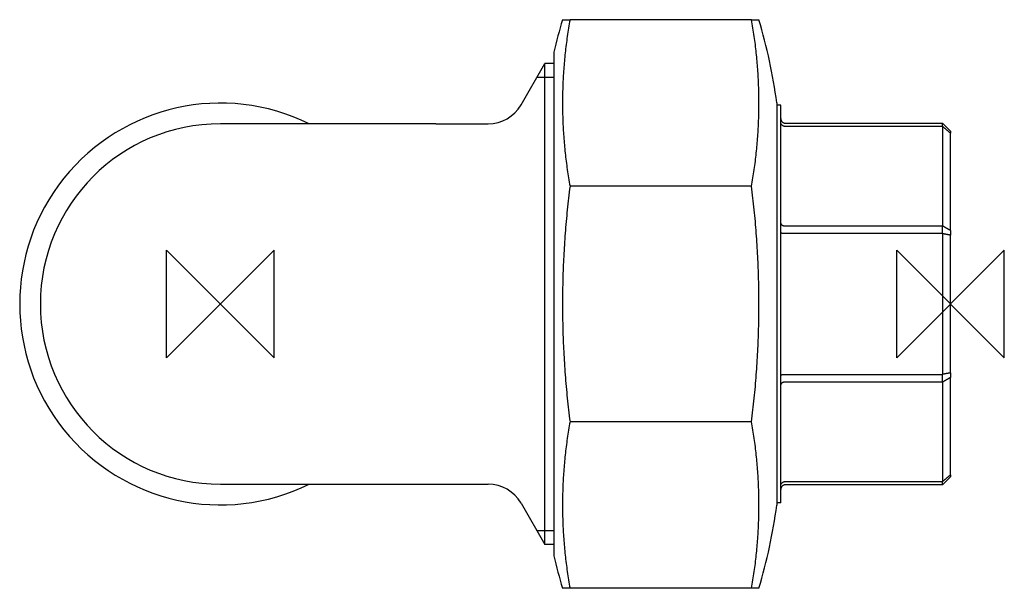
# Model space of a CAD drawing. Extents: x -18 to 139, y -59 to 134.
# Tile 2 of 2: x -18 to 68, y 84 to 134. Entities that reach past the tile are written whole.
import ezdxf

# ---------------------------------------------------------------- set-up
doc = ezdxf.new("R2010")
doc.units = 0
doc.header["$MEASUREMENT"] = 0
doc.layers.add('DETAIL', color=2, linetype='CONTINUOUS')
doc.layers.add('ORIGIN', color=6, linetype='CONTINUOUS')

# ---------------------------------------------------------------- blocks, each defined once
blk = doc.blocks.new('ZPO')
at = {"layer": 'ORIGIN'}
for p, q in [((-20, 20), (20, -20)), ((20, 20), (-20, -20)), ((-20, -20), (-20, 20)), ((20, -20), (20, 20))]:
    blk.add_line(p, q, dxfattribs=at)

msp = doc.modelspace()

# ---------------------------------------------------------------- linework, layer by layer
at = {"layer": 'DETAIL'}
for p, q in [((29.832, 133.511), (30.488, 133.511)), ((46.31, 133.511), (30.488, 133.511)), ((46.31, 133.511), (46.966, 133.511)), ((29.085, 130.677), (29.085, 86.814)), ((26.219, 126.096), (28.3, 129.701)), ((28.3, 87.791), (28.3, 129.701)), ((29.085, 129.701), (28.3, 129.701)), ((29.085, 128.49), (27.601, 128.49)), ((48.516, 126.272), (48.516, 91.22)), ((48.87, 126.081), (48.516, 126.081)), ((48.87, 91.411), (48.87, 126.081)), ((49.27, 124.496), (62.97, 124.496)), ((62.97, 124.216), (62.97, 124.496)), ((63.67, 123.796), (62.97, 124.496)), ((18.8, 124.446), (0, 124.446)), ((18.8, 124.446), (23.361, 124.446)), ((62.97, 124.216), (49.27, 124.216)), ((62.97, 124.216), (62.97, 115.55)), ((63.67, 123.796), (63.67, 123.627)), ((63.67, 115.149), (63.67, 123.627)), ((46.31, 119.004), (30.488, 119.004)), ((49.27, 115.55), (62.97, 115.55)), ((62.97, 114.873), (62.97, 115.55)), ((63.67, 115.149), (63.67, 114.741)), ((62.97, 114.873), (49.27, 114.873)), ((62.97, 114.873), (62.97, 102.618)), ((63.67, 102.751), (63.67, 114.741)), ((49.27, 102.618), (62.97, 102.618)), ((62.97, 101.942), (62.97, 102.618)), ((63.67, 102.751), (63.67, 102.343)), ((63.67, 93.865), (63.67, 102.343)), ((62.97, 101.942), (49.27, 101.942)), ((62.97, 101.942), (62.97, 93.276)), ((46.31, 98.488), (30.488, 98.488)), ((63.67, 93.696), (62.97, 92.996)), ((63.67, 93.865), (63.67, 93.696)), ((0, 93.046), (18.8, 93.046)), ((18.8, 93.046), (23.361, 93.046)), ((49.27, 93.276), (62.97, 93.276)), ((62.97, 92.996), (49.27, 92.996)), ((62.97, 92.996), (62.97, 93.276)), ((26.219, 91.396), (28.3, 87.791)), ((48.87, 91.411), (48.516, 91.411)), ((27.601, 89.001), (29.085, 89.001)), ((29.085, 87.791), (28.3, 87.791)), ((30.488, 83.981), (29.832, 83.981)), ((46.31, 83.981), (30.488, 83.981)), ((46.966, 83.981), (46.31, 83.981))]:
    msp.add_line(p, q, dxfattribs=at)
at = {"layer": 'DETAIL', "flags": 128}
for points in [[(30.488, 133.511), (30.455, 133.33), (30.422, 133.148), (30.391, 132.967), (30.36, 132.786), (30.33, 132.605), (30.302, 132.423), (30.274, 132.242), (30.247, 132.061), (30.221, 131.88), (30.196, 131.699), (30.172, 131.519), (30.149, 131.338), (30.126, 131.158), (30.105, 130.978), (30.084, 130.798), (30.064, 130.618), (30.046, 130.438), (30.028, 130.259), (30.01, 130.08), (29.994, 129.902), (29.979, 129.723), (29.964, 129.545), (29.95, 129.368), (29.937, 129.191), (29.925, 129.014), (29.913, 128.838), (29.903, 128.662), (29.893, 128.486), (29.884, 128.311), (29.875, 128.137), (29.868, 127.963), (29.861, 127.79), (29.855, 127.617), (29.85, 127.445), (29.845, 127.273), (29.841, 127.102), (29.838, 126.932), (29.835, 126.762), (29.834, 126.593), (29.833, 126.425), (29.832, 126.257), (29.833, 126.09), (29.834, 125.922), (29.835, 125.753), (29.838, 125.583), (29.841, 125.413), (29.845, 125.242), (29.85, 125.07), (29.855, 124.898), (29.861, 124.725), (29.868, 124.552), (29.875, 124.378), (29.884, 124.203), (29.893, 124.028), (29.903, 123.853), (29.913, 123.677), (29.925, 123.501), (29.937, 123.324), (29.95, 123.147), (29.964, 122.969), (29.979, 122.791), (29.994, 122.613), (30.01, 122.434), (30.028, 122.256), (30.046, 122.076), (30.064, 121.897), (30.084, 121.717), (30.105, 121.537), (30.126, 121.357), (30.149, 121.177), (30.172, 120.996), (30.196, 120.815), (30.221, 120.634), (30.247, 120.453), (30.274, 120.272), (30.302, 120.091), (30.33, 119.91), (30.36, 119.729), (30.391, 119.548), (30.422, 119.366), (30.455, 119.185), (30.488, 119.004)], [(46.31, 119.004), (46.343, 119.185), (46.376, 119.366), (46.407, 119.548), (46.438, 119.729), (46.468, 119.91), (46.496, 120.091), (46.524, 120.272), (46.551, 120.453), (46.577, 120.634), (46.602, 120.815), (46.626, 120.996), (46.649, 121.177), (46.672, 121.357), (46.693, 121.537), (46.714, 121.717), (46.734, 121.897), (46.752, 122.076), (46.77, 122.256), (46.788, 122.434), (46.804, 122.613), (46.819, 122.791), (46.834, 122.969), (46.848, 123.147), (46.861, 123.324), (46.873, 123.501), (46.885, 123.677), (46.895, 123.853), (46.905, 124.028), (46.914, 124.203), (46.923, 124.378), (46.93, 124.552), (46.937, 124.725), (46.943, 124.898), (46.948, 125.07), (46.953, 125.242), (46.957, 125.413), (46.96, 125.583), (46.963, 125.753), (46.964, 125.922), (46.965, 126.09), (46.966, 126.257), (46.965, 126.425), (46.964, 126.593), (46.963, 126.762), (46.96, 126.932), (46.957, 127.102), (46.953, 127.273), (46.948, 127.445), (46.943, 127.617), (46.937, 127.79), (46.93, 127.963), (46.923, 128.137), (46.914, 128.311), (46.905, 128.486), (46.895, 128.662), (46.885, 128.838), (46.873, 129.014), (46.861, 129.191), (46.848, 129.368), (46.834, 129.545), (46.819, 129.723), (46.804, 129.902), (46.788, 130.08), (46.77, 130.259), (46.752, 130.438), (46.734, 130.618), (46.714, 130.798), (46.693, 130.978), (46.672, 131.158), (46.649, 131.338), (46.626, 131.519), (46.602, 131.699), (46.577, 131.88), (46.551, 132.061), (46.524, 132.242), (46.496, 132.423), (46.468, 132.605), (46.438, 132.786), (46.407, 132.967), (46.376, 133.148), (46.343, 133.33), (46.31, 133.511)], [(48.87, 124.896), (48.871, 124.87), (48.873, 124.844), (48.878, 124.818), (48.883, 124.793), (48.891, 124.768), (48.9, 124.744), (48.911, 124.72), (48.923, 124.697), (48.937, 124.675), (48.952, 124.653), (48.968, 124.633), (48.986, 124.614), (49.005, 124.596), (49.025, 124.579), (49.047, 124.564), (49.069, 124.55), (49.092, 124.538), (49.116, 124.527), (49.141, 124.517), (49.166, 124.51), (49.191, 124.504), (49.217, 124.499), (49.244, 124.497), (49.27, 124.496)], [(49.27, 124.216), (49.244, 124.216), (49.217, 124.219), (49.191, 124.222), (49.166, 124.227), (49.141, 124.234), (49.116, 124.242), (49.092, 124.251), (49.069, 124.261), (49.047, 124.273), (49.025, 124.286), (49.005, 124.3), (48.986, 124.315), (48.968, 124.331), (48.952, 124.348), (48.937, 124.366), (48.923, 124.384), (48.911, 124.404), (48.9, 124.424), (48.891, 124.444), (48.883, 124.465), (48.878, 124.486), (48.873, 124.508), (48.871, 124.529), (48.87, 124.551)], [(63.67, 123.627), (63.641, 123.651), (63.612, 123.676), (63.583, 123.7), (63.553, 123.725), (63.524, 123.75), (63.495, 123.774), (63.466, 123.799), (63.437, 123.823), (63.408, 123.848), (63.378, 123.872), (63.349, 123.897), (63.32, 123.921), (63.291, 123.946), (63.262, 123.971), (63.233, 123.995), (63.203, 124.02), (63.174, 124.044), (63.145, 124.069), (63.116, 124.093), (63.087, 124.118), (63.058, 124.142), (63.028, 124.167), (62.999, 124.191), (62.97, 124.216)], [(30.488, 119.004), (30.455, 118.748), (30.422, 118.491), (30.391, 118.235), (30.36, 117.979), (30.33, 117.722), (30.302, 117.466), (30.274, 117.21), (30.247, 116.954), (30.221, 116.698), (30.196, 116.442), (30.172, 116.187), (30.149, 115.931), (30.126, 115.676), (30.105, 115.421), (30.084, 115.167), (30.064, 114.913), (30.046, 114.659), (30.028, 114.405), (30.01, 114.152), (29.994, 113.9), (29.979, 113.648), (29.964, 113.396), (29.95, 113.145), (29.937, 112.894), (29.925, 112.644), (29.913, 112.395), (29.903, 112.146), (29.893, 111.898), (29.884, 111.651), (29.875, 111.404), (29.868, 111.158), (29.861, 110.913), (29.855, 110.669), (29.85, 110.425), (29.845, 110.182), (29.841, 109.941), (29.838, 109.7), (29.835, 109.46), (29.834, 109.221), (29.833, 108.983), (29.832, 108.746), (29.833, 108.509), (29.834, 108.271), (29.835, 108.032), (29.838, 107.792), (29.841, 107.551), (29.845, 107.309), (29.85, 107.067), (29.855, 106.823), (29.861, 106.579), (29.868, 106.334), (29.875, 106.088), (29.884, 105.841), (29.893, 105.594), (29.903, 105.346), (29.913, 105.097), (29.925, 104.847), (29.937, 104.597), (29.95, 104.347), (29.964, 104.096), (29.979, 103.844), (29.994, 103.592), (30.01, 103.339), (30.028, 103.086), (30.046, 102.833), (30.064, 102.579), (30.084, 102.325), (30.105, 102.07), (30.126, 101.816), (30.149, 101.561), (30.172, 101.305), (30.196, 101.05), (30.221, 100.794), (30.247, 100.538), (30.274, 100.282), (30.302, 100.026), (30.33, 99.769), (30.36, 99.513), (30.391, 99.257), (30.422, 99), (30.455, 98.744), (30.488, 98.488)], [(46.31, 98.488), (46.343, 98.744), (46.376, 99), (46.407, 99.257), (46.438, 99.513), (46.468, 99.769), (46.496, 100.026), (46.524, 100.282), (46.551, 100.538), (46.577, 100.794), (46.602, 101.05), (46.626, 101.305), (46.649, 101.561), (46.672, 101.816), (46.693, 102.07), (46.714, 102.325), (46.734, 102.579), (46.752, 102.833), (46.77, 103.086), (46.788, 103.339), (46.804, 103.592), (46.819, 103.844), (46.834, 104.096), (46.848, 104.347), (46.861, 104.597), (46.873, 104.847), (46.885, 105.097), (46.895, 105.346), (46.905, 105.594), (46.914, 105.841), (46.923, 106.088), (46.93, 106.334), (46.937, 106.579), (46.943, 106.823), (46.948, 107.067), (46.953, 107.309), (46.957, 107.551), (46.96, 107.792), (46.963, 108.032), (46.964, 108.271), (46.965, 108.509), (46.966, 108.746), (46.965, 108.983), (46.964, 109.221), (46.963, 109.46), (46.96, 109.7), (46.957, 109.941), (46.953, 110.182), (46.948, 110.425), (46.943, 110.669), (46.937, 110.913), (46.93, 111.158), (46.923, 111.404), (46.914, 111.651), (46.905, 111.898), (46.895, 112.146), (46.885, 112.395), (46.873, 112.644), (46.861, 112.894), (46.848, 113.145), (46.834, 113.396), (46.819, 113.648), (46.804, 113.9), (46.788, 114.152), (46.77, 114.405), (46.752, 114.659), (46.734, 114.913), (46.714, 115.167), (46.693, 115.421), (46.672, 115.676), (46.649, 115.931), (46.626, 116.187), (46.602, 116.442), (46.577, 116.698), (46.551, 116.954), (46.524, 117.21), (46.496, 117.466), (46.468, 117.722), (46.438, 117.979), (46.407, 118.235), (46.376, 118.491), (46.343, 118.748), (46.31, 119.004)], [(48.87, 115.78), (48.871, 115.765), (48.873, 115.75), (48.878, 115.735), (48.883, 115.721), (48.891, 115.706), (48.9, 115.692), (48.911, 115.679), (48.923, 115.665), (48.937, 115.653), (48.952, 115.64), (48.968, 115.629), (48.986, 115.618), (49.005, 115.607), (49.025, 115.598), (49.047, 115.589), (49.069, 115.581), (49.092, 115.574), (49.116, 115.568), (49.141, 115.562), (49.166, 115.558), (49.191, 115.554), (49.217, 115.552), (49.244, 115.55), (49.27, 115.55)], [(63.67, 115.149), (63.641, 115.166), (63.612, 115.182), (63.583, 115.199), (63.553, 115.216), (63.524, 115.232), (63.495, 115.249), (63.466, 115.266), (63.437, 115.282), (63.408, 115.299), (63.378, 115.316), (63.349, 115.332), (63.32, 115.349), (63.291, 115.366), (63.262, 115.383), (63.233, 115.399), (63.203, 115.416), (63.174, 115.433), (63.145, 115.449), (63.116, 115.466), (63.087, 115.483), (63.058, 115.5), (63.028, 115.516), (62.999, 115.533), (62.97, 115.55)], [(49.27, 114.873), (49.244, 114.874), (49.217, 114.874), (49.191, 114.875), (49.166, 114.876), (49.141, 114.877), (49.116, 114.879), (49.092, 114.881), (49.069, 114.884), (49.047, 114.886), (49.025, 114.889), (49.005, 114.892), (48.986, 114.896), (48.968, 114.899), (48.952, 114.903), (48.937, 114.907), (48.923, 114.911), (48.911, 114.915), (48.9, 114.92), (48.891, 114.924), (48.883, 114.929), (48.878, 114.934), (48.873, 114.938), (48.871, 114.943), (48.87, 114.948)], [(63.67, 114.741), (63.641, 114.746), (63.612, 114.752), (63.583, 114.757), (63.553, 114.763), (63.524, 114.769), (63.495, 114.774), (63.466, 114.78), (63.437, 114.785), (63.408, 114.791), (63.378, 114.796), (63.349, 114.802), (63.32, 114.807), (63.291, 114.813), (63.262, 114.818), (63.233, 114.824), (63.203, 114.829), (63.174, 114.835), (63.145, 114.841), (63.116, 114.846), (63.087, 114.852), (63.058, 114.857), (63.028, 114.862), (62.999, 114.868), (62.97, 114.873)], [(48.87, 102.544), (48.871, 102.548), (48.873, 102.553), (48.878, 102.558), (48.883, 102.563), (48.891, 102.567), (48.9, 102.572), (48.911, 102.576), (48.923, 102.581), (48.937, 102.585), (48.952, 102.589), (48.968, 102.593), (48.986, 102.596), (49.005, 102.599), (49.025, 102.603), (49.047, 102.605), (49.069, 102.608), (49.092, 102.61), (49.116, 102.612), (49.141, 102.614), (49.166, 102.616), (49.191, 102.617), (49.217, 102.618), (49.244, 102.618), (49.27, 102.618)], [(63.67, 102.751), (63.641, 102.745), (63.612, 102.74), (63.583, 102.734), (63.553, 102.729), (63.524, 102.723), (63.495, 102.718), (63.466, 102.712), (63.437, 102.706), (63.408, 102.701), (63.378, 102.695), (63.349, 102.69), (63.32, 102.684), (63.291, 102.679), (63.262, 102.673), (63.233, 102.668), (63.203, 102.662), (63.174, 102.657), (63.145, 102.651), (63.116, 102.646), (63.087, 102.64), (63.058, 102.635), (63.028, 102.629), (62.999, 102.624), (62.97, 102.618)], [(63.67, 102.343), (63.641, 102.326), (63.612, 102.31), (63.583, 102.293), (63.553, 102.276), (63.524, 102.259), (63.495, 102.243), (63.466, 102.226), (63.437, 102.209), (63.408, 102.193), (63.378, 102.176), (63.349, 102.159), (63.32, 102.143), (63.291, 102.126), (63.262, 102.109), (63.233, 102.092), (63.203, 102.076), (63.174, 102.059), (63.145, 102.042), (63.116, 102.026), (63.087, 102.009), (63.058, 101.992), (63.028, 101.975), (62.999, 101.959), (62.97, 101.942)], [(49.27, 101.942), (49.244, 101.941), (49.217, 101.94), (49.191, 101.937), (49.166, 101.934), (49.141, 101.929), (49.116, 101.924), (49.092, 101.918), (49.069, 101.911), (49.047, 101.903), (49.025, 101.894), (49.005, 101.884), (48.986, 101.874), (48.968, 101.863), (48.952, 101.851), (48.937, 101.839), (48.923, 101.826), (48.911, 101.813), (48.9, 101.799), (48.891, 101.785), (48.883, 101.771), (48.878, 101.756), (48.873, 101.742), (48.871, 101.727), (48.87, 101.712)], [(30.488, 98.488), (30.455, 98.307), (30.422, 98.125), (30.391, 97.944), (30.36, 97.763), (30.33, 97.582), (30.302, 97.4), (30.274, 97.219), (30.247, 97.038), (30.221, 96.857), (30.196, 96.676), (30.172, 96.496), (30.149, 96.315), (30.126, 96.135), (30.105, 95.955), (30.084, 95.775), (30.064, 95.595), (30.046, 95.415), (30.028, 95.236), (30.01, 95.057), (29.994, 94.879), (29.979, 94.7), (29.964, 94.522), (29.95, 94.345), (29.937, 94.168), (29.925, 93.991), (29.913, 93.815), (29.903, 93.639), (29.893, 93.463), (29.884, 93.288), (29.875, 93.114), (29.868, 92.94), (29.861, 92.767), (29.855, 92.594), (29.85, 92.422), (29.845, 92.25), (29.841, 92.079), (29.838, 91.909), (29.835, 91.739), (29.834, 91.57), (29.833, 91.402), (29.832, 91.234), (29.833, 91.067), (29.834, 90.899), (29.835, 90.73), (29.838, 90.56), (29.841, 90.39), (29.845, 90.219), (29.85, 90.047), (29.855, 89.875), (29.861, 89.702), (29.868, 89.529), (29.875, 89.355), (29.884, 89.18), (29.893, 89.005), (29.903, 88.83), (29.913, 88.654), (29.925, 88.478), (29.937, 88.301), (29.95, 88.124), (29.964, 87.946), (29.979, 87.768), (29.994, 87.59), (30.01, 87.411), (30.028, 87.233), (30.046, 87.053), (30.064, 86.874), (30.084, 86.694), (30.105, 86.514), (30.126, 86.334), (30.149, 86.154), (30.172, 85.973), (30.196, 85.792), (30.221, 85.611), (30.247, 85.43), (30.274, 85.249), (30.302, 85.068), (30.33, 84.887), (30.36, 84.706), (30.391, 84.525), (30.422, 84.343), (30.455, 84.162), (30.488, 83.981)], [(46.31, 83.981), (46.343, 84.162), (46.376, 84.343), (46.407, 84.525), (46.438, 84.706), (46.468, 84.887), (46.496, 85.068), (46.524, 85.249), (46.551, 85.43), (46.577, 85.611), (46.602, 85.792), (46.626, 85.973), (46.649, 86.154), (46.672, 86.334), (46.693, 86.514), (46.714, 86.694), (46.734, 86.874), (46.752, 87.053), (46.77, 87.233), (46.788, 87.411), (46.804, 87.59), (46.819, 87.768), (46.834, 87.946), (46.848, 88.124), (46.861, 88.301), (46.873, 88.478), (46.885, 88.654), (46.895, 88.83), (46.905, 89.005), (46.914, 89.18), (46.923, 89.355), (46.93, 89.529), (46.937, 89.702), (46.943, 89.875), (46.948, 90.047), (46.953, 90.219), (46.957, 90.39), (46.96, 90.56), (46.963, 90.73), (46.964, 90.899), (46.965, 91.067), (46.966, 91.234), (46.965, 91.402), (46.964, 91.57), (46.963, 91.739), (46.96, 91.909), (46.957, 92.079), (46.953, 92.25), (46.948, 92.422), (46.943, 92.594), (46.937, 92.767), (46.93, 92.94), (46.923, 93.114), (46.914, 93.288), (46.905, 93.463), (46.895, 93.639), (46.885, 93.815), (46.873, 93.991), (46.861, 94.168), (46.848, 94.345), (46.834, 94.522), (46.819, 94.7), (46.804, 94.879), (46.788, 95.057), (46.77, 95.236), (46.752, 95.415), (46.734, 95.595), (46.714, 95.775), (46.693, 95.955), (46.672, 96.135), (46.649, 96.315), (46.626, 96.496), (46.602, 96.676), (46.577, 96.857), (46.551, 97.038), (46.524, 97.219), (46.496, 97.4), (46.468, 97.582), (46.438, 97.763), (46.407, 97.944), (46.376, 98.125), (46.343, 98.307), (46.31, 98.488)], [(63.67, 93.865), (63.641, 93.84), (63.612, 93.816), (63.583, 93.791), (63.553, 93.767), (63.524, 93.742), (63.495, 93.718), (63.466, 93.693), (63.437, 93.668), (63.408, 93.644), (63.378, 93.619), (63.349, 93.595), (63.32, 93.57), (63.291, 93.546), (63.262, 93.521), (63.233, 93.497), (63.203, 93.472), (63.174, 93.448), (63.145, 93.423), (63.116, 93.399), (63.087, 93.374), (63.058, 93.35), (63.028, 93.325), (62.999, 93.301), (62.97, 93.276)], [(48.87, 92.94), (48.871, 92.962), (48.873, 92.984), (48.878, 93.005), (48.883, 93.027), (48.891, 93.048), (48.9, 93.068), (48.911, 93.088), (48.923, 93.107), (48.937, 93.126), (48.952, 93.144), (48.968, 93.161), (48.986, 93.177), (49.005, 93.192), (49.025, 93.206), (49.047, 93.219), (49.069, 93.231), (49.092, 93.241), (49.116, 93.25), (49.141, 93.258), (49.166, 93.264), (49.191, 93.269), (49.217, 93.273), (49.244, 93.275), (49.27, 93.276)], [(49.27, 92.996), (49.244, 92.995), (49.217, 92.992), (49.191, 92.988), (49.166, 92.982), (49.141, 92.974), (49.116, 92.965), (49.092, 92.954), (49.069, 92.942), (49.047, 92.928), (49.025, 92.912), (49.005, 92.896), (48.986, 92.878), (48.968, 92.859), (48.952, 92.838), (48.937, 92.817), (48.923, 92.795), (48.911, 92.772), (48.9, 92.748), (48.891, 92.724), (48.883, 92.699), (48.878, 92.673), (48.873, 92.648), (48.871, 92.622), (48.87, 92.596)]]:
    msp.add_lwpolyline(points, dxfattribs=at)
at = {"layer": 'DETAIL'}
for centre, radius, start, end in [((75.61, 119.922), 47.752, 163.46659, 166.98327), ((1.188, 119.922), 47.752, 7.64176, 16.53341), ((0, 108.746), 17.5, 63.78501, 296.21499), ((23.361, 127.746), 3.3, 270, 330), ((0, 108.746), 15.7, 90, 270), ((23.361, 89.746), 3.3, 30, 90), ((1.188, 97.57), 47.752, 343.46659, 352.35824), ((75.61, 97.57), 47.752, 193.01673, 196.53341)]:
    msp.add_arc(centre, radius, start, end, dxfattribs=at)

# ---------------------------------------------------------------- block references
at = {"layer": 'ORIGIN', "xscale": 0.234375, "yscale": 0.234375, "zscale": 0.234375}
for p in [(0, 108.746), (63.67, 108.746)]:
    msp.add_blockref('ZPO', p, dxfattribs=at)

doc.saveas('drawing.dxf')
